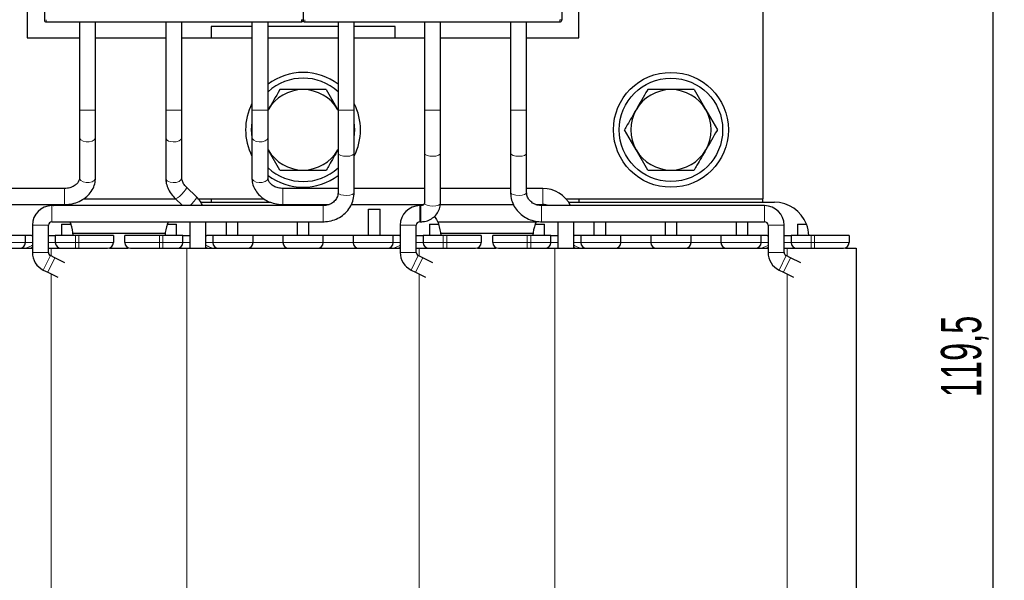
# Model space of a CAD drawing. Header units: millimetres. Extents: x 5 to 418, y 2 to 292.
# Tile 9 of 30: x 65 to 151, y 175 to 223. Entities that reach past the tile are written whole.
import ezdxf

# ---------------------------------------------------------------- set-up
doc = ezdxf.new("R2010")
doc.units = ezdxf.units.MM
doc.layers.add('SLD-0', color=7, linetype='Continuous')
doc.styles.add('SLDTEXTSTYLE0', font='TXT', dxfattribs={"width": 0.605})
doc.dimstyles.new('SLDDIMSTYLE0', dxfattribs={"dimtxt": 3.5, "dimasz": 3.302, "dimexe": 0, "dimexo": 0.0625, "dimgap": 0.875, "dimtad": 1, "dimrnd": 1e-09, "dimzin": 12, "dimdsep": 46, "dimtxsty": 'SLDTEXTSTYLE0', "dimsah": 1, "dimcen": 0.09, "dimadec": 0, "dimazin": 3, "dimtfac": 1, "dimtofl": 0, "dimtmove": 0, "dimatfit": 3, "dimfxl": 1, "dimfrac": 2, "dimtolj": 1, "dimtzin": 12, "dimarcsym": 0})

# ---------------------------------------------------------------- blocks, each defined once
blk = doc.blocks.new('_D_1')
at = {"layer": 'SLD-0'}
for p, q in [((111.138, 256.225), (150.638, 256.225)), ((149.638, 256.225), (149.638, 136.725)), ((139.638, 136.725), (150.638, 136.725))]:
    blk.add_line(p, q, dxfattribs=at)
for points in [[(149.638, 256.225), (149.13, 252.923), (150.146, 252.923)], [(149.638, 136.725), (150.146, 140.027), (149.13, 140.027)]]:
    blk.add_solid(points, dxfattribs=at)
at = {"layer": 'SLD-0', "insert": (145.126, 190.46), "char_height": 3.5, "attachment_point": 1, "rotation": 90, "style": 'SLDTEXTSTYLE0'}
blk.add_mtext('119,5', dxfattribs=at)

msp = doc.modelspace()

# ---------------------------------------------------------------- linework, layer by layer
at = {"color": 7, "linetype": 'Continuous', "lineweight": 25}
for p, q in [((129.638, 246.725), (129.638, 207.725)), ((67.138, 245.797), (67.138, 223.311)), ((89.638, 245.797), (89.638, 223.311)), ((112.138, 245.797), (112.138, 223.311)), ((65.638, 229.725), (65.638, 221.725)), ((113.638, 221.725), (113.638, 229.725)), ((67.288, 223.111), (89.488, 223.111)), ((70.188, 223.111), (70.188, 215.425)), ((71.588, 215.425), (71.588, 223.111)), ((77.688, 223.111), (77.688, 215.425)), ((79.088, 215.425), (79.088, 223.111)), ((81.638, 222.725), (81.638, 221.725)), ((85.188, 222.725), (81.638, 222.725)), ((85.188, 223.111), (85.188, 215.425)), ((86.588, 215.425), (86.588, 223.111)), ((92.688, 222.725), (86.588, 222.725)), ((89.788, 223.111), (111.988, 223.111)), ((92.688, 223.111), (92.688, 215.425)), ((94.088, 215.425), (94.088, 223.111)), ((97.638, 222.725), (94.088, 222.725)), ((97.638, 221.725), (97.638, 222.725)), ((100.188, 223.111), (100.188, 215.425)), ((101.588, 215.425), (101.588, 223.111)), ((107.688, 223.111), (107.688, 215.425)), ((109.088, 215.425), (109.088, 223.111)), ((65.638, 221.725), (70.188, 221.725)), ((71.588, 221.725), (77.688, 221.725)), ((79.088, 221.725), (85.188, 221.725)), ((86.588, 221.725), (92.688, 221.725)), ((94.088, 221.725), (100.188, 221.725)), ((101.588, 221.725), (107.688, 221.725)), ((109.088, 221.725), (113.638, 221.725)), ((89.638, 217.225), (87.617, 217.225)), ((91.659, 217.225), (89.638, 217.225)), ((91.659, 217.225), (92.669, 215.475)), ((121.638, 217.225), (119.617, 217.225)), ((123.659, 217.225), (121.638, 217.225)), ((123.659, 217.225), (124.669, 215.475)), ((70.188, 215.425), (70.188, 213.076)), ((71.588, 213.076), (71.588, 215.425)), ((77.688, 215.425), (77.688, 213.076)), ((79.088, 213.076), (79.088, 215.425)), ((85.188, 215.425), (85.188, 213.076)), ((86.588, 213.076), (86.588, 215.425)), ((92.688, 215.425), (92.688, 211.68)), ((94.088, 211.68), (94.088, 215.425)), ((100.188, 215.425), (100.188, 211.68)), ((101.588, 211.68), (101.588, 215.425)), ((107.688, 215.425), (107.688, 211.68)), ((109.088, 211.68), (109.088, 215.425)), ((124.669, 215.475), (125.679, 213.725)), ((94.138, 213.725), (94.088, 214.394)), ((94.088, 213.056), (94.138, 213.725)), ((118.607, 211.975), (117.597, 213.725)), ((70.188, 213.076), (70.188, 209.544)), ((71.588, 209.544), (71.588, 213.076)), ((77.688, 213.076), (77.688, 209.545)), ((79.088, 209.545), (79.088, 213.076)), ((85.188, 213.076), (85.188, 209.544)), ((86.588, 209.544), (86.588, 213.076)), ((87.617, 210.225), (86.607, 211.975)), ((92.688, 211.68), (92.688, 208.28)), ((94.088, 208.28), (94.088, 211.68)), ((100.188, 211.68), (100.188, 207.352)), ((101.588, 207.352), (101.588, 211.68)), ((107.688, 211.68), (107.688, 208.28)), ((109.088, 208.28), (109.088, 211.68)), ((119.617, 210.225), (118.607, 211.975)), ((87.617, 210.225), (89.638, 210.225)), ((89.638, 210.225), (91.659, 210.225)), ((119.617, 210.225), (121.638, 210.225)), ((121.638, 210.225), (123.659, 210.225)), ((70.188, 209.555), (70.188, 209.544)), ((68.888, 208.625), (50.488, 208.625)), ((80.361, 207.901), (79.488, 208.746)), ((92.688, 208.625), (87.888, 208.625)), ((100.188, 208.625), (94.088, 208.625)), ((107.688, 208.625), (101.588, 208.625)), ((110.488, 208.625), (109.088, 208.625)), ((70.546, 207.725), (78.53, 207.725)), ((78.514, 207.74), (79.15, 207.125)), ((80.509, 207.725), (86.232, 207.725)), ((80.743, 207.425), (86.831, 207.425)), ((81.638, 207.725), (81.638, 207.425)), ((100.188, 207.359), (100.188, 207.352)), ((112.5, 207.725), (129.638, 207.725)), ((112.733, 207.425), (130.64, 207.425)), ((113.638, 207.725), (113.638, 207.425)), ((129.638, 207.425), (129.638, 207.725)), ((50.488, 207.225), (68.888, 207.225)), ((91.388, 207.125), (67.788, 207.125)), ((87.888, 207.225), (91.912, 207.225)), ((93.833, 207.225), (100.131, 207.225)), ((95.338, 204.525), (95.338, 206.81)), ((95.338, 206.81), (96.338, 206.81)), ((96.338, 204.525), (96.338, 206.81)), ((99.717, 207.225), (99.91, 207.143)), ((99.888, 207.125), (99.788, 207.125)), ((101.577, 207.225), (107.942, 207.225)), ((109.894, 207.225), (110.488, 207.225)), ((129.788, 207.125), (110.388, 207.125)), ((67.788, 205.725), (91.388, 205.725)), ((69.343, 205.725), (69.434, 205.517)), ((69.343, 205.725), (77.933, 205.725)), ((77.842, 205.517), (77.933, 205.725)), ((79.788, 205.725), (79.788, 203.425)), ((81.188, 203.425), (81.188, 205.725)), ((82.938, 205.725), (82.938, 204.525)), ((83.938, 205.725), (83.938, 204.525)), ((89.138, 205.725), (89.138, 204.525)), ((90.138, 204.525), (90.138, 205.725)), ((99.788, 205.725), (99.888, 205.725)), ((101.343, 205.725), (109.933, 205.725)), ((109.842, 205.517), (109.965, 205.79)), ((110.388, 205.725), (129.788, 205.725)), ((111.788, 205.725), (111.788, 203.425)), ((113.188, 203.425), (113.188, 205.725)), ((114.938, 205.725), (114.938, 204.525)), ((115.938, 205.725), (115.938, 204.525)), ((121.138, 205.725), (121.138, 204.525)), ((122.138, 204.525), (122.138, 205.725)), ((127.338, 204.525), (127.338, 205.725)), ((128.338, 204.525), (128.338, 205.725)), ((66.088, 205.425), (66.088, 203.051)), ((67.488, 203.051), (67.488, 205.425)), ((68.638, 205.517), (68.638, 204.525)), ((68.638, 205.517), (69.434, 205.517)), ((69.625, 204.725), (77.651, 204.725)), ((77.842, 205.517), (78.638, 205.517)), ((78.638, 204.525), (78.638, 205.517)), ((98.088, 205.425), (98.088, 203.051)), ((99.488, 203.051), (99.488, 205.425)), ((100.638, 205.517), (100.638, 204.525)), ((100.638, 205.517), (101.434, 205.517)), ((101.625, 204.725), (109.651, 204.725)), ((109.842, 205.517), (110.638, 205.517)), ((110.638, 204.525), (110.638, 205.517)), ((130.088, 205.425), (130.088, 203.051)), ((131.488, 203.051), (131.488, 205.425)), ((132.638, 205.517), (132.638, 204.525)), ((132.638, 205.517), (133.434, 205.517)), ((65.488, 204.525), (61.988, 204.525)), ((65.488, 203.925), (65.488, 204.525)), ((66.022, 204.525), (65.488, 204.525)), ((66.022, 204.525), (66.088, 204.525)), ((67.488, 204.525), (67.554, 204.525)), ((67.554, 204.525), (68.088, 204.525)), ((68.088, 204.525), (68.088, 203.925)), ((69.838, 204.525), (68.088, 204.525)), ((70.138, 204.525), (69.838, 204.525)), ((73.138, 204.525), (70.138, 204.525)), ((73.138, 204.525), (73.138, 203.925)), ((74.138, 203.925), (74.138, 204.525)), ((77.138, 204.525), (74.138, 204.525)), ((77.438, 204.525), (77.138, 204.525)), ((79.188, 204.525), (77.438, 204.525)), ((79.188, 203.925), (79.188, 204.525)), ((79.188, 204.525), (79.722, 204.525)), ((79.722, 204.525), (79.788, 204.525)), ((81.188, 204.525), (81.254, 204.525)), ((81.788, 204.525), (81.254, 204.525)), ((81.788, 204.525), (81.788, 203.925)), ((85.288, 204.525), (81.788, 204.525)), ((85.288, 203.925), (85.288, 204.525)), ((87.888, 204.525), (85.288, 204.525)), ((87.888, 204.525), (87.888, 203.925)), ((91.388, 204.525), (87.888, 204.525)), ((91.388, 203.925), (91.388, 204.525)), ((93.988, 204.525), (91.388, 204.525)), ((93.988, 204.525), (93.988, 203.925)), ((97.488, 204.525), (93.988, 204.525)), ((97.488, 203.925), (97.488, 204.525)), ((98.022, 204.525), (97.488, 204.525)), ((98.022, 204.525), (98.088, 204.525)), ((99.488, 204.525), (99.554, 204.525)), ((99.554, 204.525), (100.088, 204.525)), ((100.088, 204.525), (100.088, 203.925)), ((101.838, 204.525), (100.088, 204.525)), ((102.138, 204.525), (101.838, 204.525)), ((105.138, 204.525), (102.138, 204.525)), ((105.138, 204.525), (105.138, 203.925)), ((106.138, 203.925), (106.138, 204.525)), ((109.138, 204.525), (106.138, 204.525)), ((109.438, 204.525), (109.138, 204.525)), ((111.188, 204.525), (109.438, 204.525)), ((111.188, 203.925), (111.188, 204.525)), ((111.188, 204.525), (111.722, 204.525)), ((111.722, 204.525), (111.788, 204.525)), ((113.188, 204.525), (113.254, 204.525)), ((113.788, 204.525), (113.254, 204.525)), ((113.788, 204.525), (113.788, 203.925)), ((117.288, 204.525), (113.788, 204.525)), ((117.288, 203.925), (117.288, 204.525)), ((119.888, 204.525), (117.288, 204.525)), ((119.888, 204.525), (119.888, 203.925)), ((123.388, 204.525), (119.888, 204.525)), ((123.388, 203.925), (123.388, 204.525)), ((125.988, 204.525), (123.388, 204.525)), ((125.988, 204.525), (125.988, 203.925)), ((129.488, 204.525), (125.988, 204.525)), ((129.488, 203.925), (129.488, 204.525)), ((130.022, 204.525), (129.488, 204.525)), ((130.022, 204.525), (130.088, 204.525)), ((131.488, 204.525), (131.554, 204.525)), ((131.554, 204.525), (132.088, 204.525)), ((132.088, 204.525), (132.088, 203.925)), ((133.838, 204.525), (132.088, 204.525)), ((134.138, 204.525), (133.838, 204.525)), ((137.138, 204.525), (134.138, 204.525)), ((137.138, 204.525), (137.138, 203.925)), ((47.538, 203.425), (66.088, 203.425)), ((67.488, 203.425), (67.738, 203.425)), ((67.738, 203.425), (69.838, 203.425)), ((69.838, 203.425), (70.138, 203.425)), ((72.814, 203.425), (73.638, 203.425)), ((73.638, 203.425), (74.407, 203.425)), ((77.138, 203.425), (77.438, 203.425)), ((77.438, 203.425), (79.538, 203.425)), ((79.538, 203.425), (98.088, 203.425)), ((99.488, 203.425), (99.738, 203.425)), ((99.738, 203.425), (101.838, 203.425)), ((101.838, 203.425), (102.138, 203.425)), ((104.814, 203.425), (105.638, 203.425)), ((105.638, 203.425), (106.407, 203.425)), ((109.138, 203.425), (109.438, 203.425)), ((109.438, 203.425), (111.538, 203.425)), ((111.538, 203.425), (130.088, 203.425)), ((131.488, 203.425), (131.738, 203.425)), ((131.738, 203.425), (133.838, 203.425)), ((133.838, 203.425), (134.138, 203.425)), ((136.814, 203.425), (137.738, 203.425)), ((137.738, 203.425), (137.738, 158.025)), ((68.045, 202.592), (67.657, 202.781)), ((68.929, 202.162), (68.045, 202.592)), ((100.045, 202.592), (99.657, 202.781)), ((100.929, 202.162), (100.045, 202.592)), ((132.045, 202.592), (131.657, 202.781)), ((132.929, 202.162), (132.045, 202.592)), ((67.044, 201.522), (67.433, 201.333)), ((67.433, 201.333), (68.297, 200.912)), ((99.044, 201.522), (99.433, 201.333)), ((99.433, 201.333), (100.297, 200.912)), ((131.044, 201.522), (131.433, 201.333)), ((131.433, 201.333), (132.297, 200.912))]:
    msp.add_line(p, q, dxfattribs=at)
at = {"color": 7, "linetype": 'Continuous', "lineweight": 18}
for p, q in [((67.288, 223.311), (67.288, 223.111)), ((89.488, 223.311), (89.488, 223.111)), ((89.638, 223.311), (89.488, 223.311)), ((89.788, 223.311), (89.788, 223.111)), ((111.988, 223.311), (111.988, 223.111)), ((112.138, 223.311), (111.988, 223.311)), ((70.188, 215.425), (71.588, 215.425)), ((77.688, 215.425), (78.074, 215.425)), ((78.074, 215.425), (79.088, 215.425)), ((85.188, 215.425), (85.82, 215.425)), ((85.82, 215.425), (86.588, 215.425)), ((92.688, 215.425), (94.088, 215.425)), ((100.188, 215.425), (101.588, 215.425)), ((107.688, 215.425), (109.088, 215.425)), ((68.888, 208.625), (68.888, 208.389)), ((68.888, 208.389), (68.888, 207.225)), ((87.888, 207.461), (87.888, 208.625)), ((110.488, 207.461), (110.488, 208.625)), ((87.888, 207.225), (87.888, 207.461)), ((110.488, 207.225), (110.488, 207.461)), ((67.788, 207.125), (67.788, 205.725)), ((91.388, 207.125), (91.388, 205.725)), ((99.788, 207.125), (99.788, 205.725)), ((99.888, 207.125), (99.888, 205.725)), ((110.388, 205.725), (110.388, 207.125)), ((129.788, 205.725), (129.788, 207.125)), ((66.088, 205.425), (67.488, 205.425)), ((98.088, 205.425), (99.488, 205.425)), ((130.088, 205.425), (131.488, 205.425)), ((61.988, 203.925), (65.488, 203.925)), ((66.088, 203.925), (65.488, 203.925)), ((68.088, 203.925), (67.488, 203.925)), ((68.088, 203.925), (69.838, 203.925)), ((69.838, 203.925), (69.838, 204.525)), ((69.838, 203.425), (69.838, 203.925)), ((69.838, 203.925), (70.138, 203.925)), ((70.138, 203.925), (70.138, 204.525)), ((70.138, 203.425), (70.138, 203.925)), ((70.138, 203.925), (73.138, 203.925)), ((74.138, 203.925), (77.138, 203.925)), ((77.138, 203.925), (77.138, 204.525)), ((77.138, 203.425), (77.138, 203.925)), ((77.138, 203.925), (77.438, 203.925)), ((77.438, 203.925), (77.438, 204.525)), ((77.438, 203.425), (77.438, 203.925)), ((77.438, 203.925), (79.188, 203.925)), ((79.788, 203.925), (79.188, 203.925)), ((81.788, 203.925), (81.188, 203.925)), ((81.788, 203.925), (85.288, 203.925)), ((87.888, 203.925), (85.288, 203.925)), ((87.888, 203.925), (91.388, 203.925)), ((93.988, 203.925), (91.388, 203.925)), ((93.988, 203.925), (97.488, 203.925)), ((98.088, 203.925), (97.488, 203.925)), ((100.088, 203.925), (99.488, 203.925)), ((100.088, 203.925), (101.838, 203.925)), ((101.838, 203.925), (101.838, 204.525)), ((101.838, 203.425), (101.838, 203.925)), ((101.838, 203.925), (102.138, 203.925)), ((102.138, 203.925), (102.138, 204.525)), ((102.138, 203.425), (102.138, 203.925)), ((102.138, 203.925), (105.138, 203.925)), ((106.138, 203.925), (109.138, 203.925)), ((109.138, 203.925), (109.138, 204.525)), ((109.138, 203.425), (109.138, 203.925)), ((109.138, 203.925), (109.438, 203.925)), ((109.438, 203.925), (109.438, 204.525)), ((109.438, 203.425), (109.438, 203.925)), ((109.438, 203.925), (111.188, 203.925)), ((111.788, 203.925), (111.188, 203.925)), ((113.788, 203.925), (113.188, 203.925)), ((113.788, 203.925), (117.288, 203.925)), ((119.888, 203.925), (117.288, 203.925)), ((119.888, 203.925), (123.388, 203.925)), ((125.988, 203.925), (123.388, 203.925)), ((125.988, 203.925), (129.488, 203.925)), ((130.088, 203.925), (129.488, 203.925)), ((132.088, 203.925), (131.488, 203.925)), ((132.088, 203.925), (133.838, 203.925)), ((133.838, 203.925), (133.838, 204.525)), ((133.838, 203.425), (133.838, 203.925)), ((133.838, 203.925), (134.138, 203.925)), ((134.138, 203.925), (134.138, 204.525)), ((134.138, 203.425), (134.138, 203.925)), ((134.138, 203.925), (137.138, 203.925)), ((66.088, 203.515), (65.968, 203.425)), ((66.088, 203.051), (67.488, 203.051)), ((67.738, 203.425), (67.738, 202.741)), ((79.538, 203.425), (79.538, 158.025)), ((81.309, 203.425), (81.188, 203.515)), ((98.088, 203.515), (97.968, 203.425)), ((98.088, 203.051), (99.488, 203.051)), ((99.738, 203.425), (99.738, 202.741)), ((111.538, 203.425), (111.538, 158.025)), ((113.309, 203.425), (113.188, 203.515)), ((130.088, 203.515), (129.968, 203.425)), ((130.088, 203.051), (131.488, 203.051)), ((131.738, 203.425), (131.738, 202.741)), ((67.044, 201.522), (67.657, 202.781)), ((67.433, 201.333), (68.045, 202.592)), ((99.044, 201.522), (99.657, 202.781)), ((99.433, 201.333), (100.045, 202.592)), ((131.044, 201.522), (131.657, 202.781)), ((131.433, 201.333), (132.045, 202.592)), ((67.738, 201.185), (67.738, 158.025)), ((99.738, 201.185), (99.738, 158.025)), ((131.738, 201.185), (131.738, 158.025))]:
    msp.add_line(p, q, dxfattribs=at)
at = {"color": 7, "linetype": 'Continuous', "lineweight": 25, "flags": 128}
for points in [[(85.188, 214.394), (85.138, 213.725), (85.188, 213.056)], [(67.717, 207.225), (67.943, 207.127), (67.947, 207.125)], [(101.068, 206.187), (101.239, 205.922), (101.434, 205.517)]]:
    msp.add_lwpolyline(points, dxfattribs=at)
at = {"color": 7, "linetype": 'Continuous', "lineweight": 18, "flags": 128}
for points in [[(70.188, 213.076), (70.205, 212.987), (70.315, 212.84), (70.512, 212.729), (70.767, 212.671), (71.04, 212.675), (71.29, 212.739), (71.479, 212.855), (71.577, 213.005), (71.588, 213.076)], [(78.074, 212.708), (78.337, 212.666), (78.608, 212.685), (78.846, 212.765), (79.013, 212.891), (79.086, 213.046), (79.088, 213.076)], [(85.188, 213.076), (85.218, 212.956), (85.348, 212.815), (85.559, 212.713), (85.82, 212.667)], [(85.82, 212.667), (86.092, 212.683), (86.333, 212.759), (86.506, 212.883), (86.585, 213.036), (86.588, 213.076)], [(92.688, 211.68), (92.69, 211.662), (92.761, 211.564), (92.928, 211.483), (93.165, 211.432), (93.436, 211.419), (93.7, 211.446), (93.916, 211.508), (94.052, 211.597), (94.088, 211.68)], [(100.188, 211.68), (100.19, 211.662), (100.261, 211.564), (100.428, 211.483), (100.665, 211.432), (100.936, 211.419), (101.2, 211.446), (101.416, 211.508), (101.552, 211.597), (101.588, 211.68)], [(107.688, 211.68), (107.689, 211.667), (107.756, 211.568), (107.919, 211.486), (108.154, 211.433), (108.424, 211.419), (108.689, 211.444), (108.908, 211.505), (109.048, 211.593), (109.088, 211.68)], [(70.188, 209.544), (70.205, 209.455), (70.315, 209.308), (70.512, 209.197), (70.767, 209.139), (71.04, 209.143), (71.29, 209.207), (71.479, 209.323), (71.577, 209.473), (71.588, 209.544)], [(78.074, 209.178), (78.337, 209.135), (78.608, 209.155), (78.846, 209.234), (79.013, 209.361), (79.086, 209.515), (79.088, 209.545)], [(85.188, 209.544), (85.218, 209.424), (85.348, 209.283), (85.559, 209.181), (85.82, 209.135)], [(85.82, 209.135), (86.092, 209.151), (86.333, 209.227), (86.506, 209.351), (86.585, 209.504), (86.588, 209.544)], [(78.722, 207.802), (78.901, 207.937), (79.096, 208.119), (79.276, 208.319), (79.415, 208.508), (79.491, 208.657), (79.492, 208.742), (79.488, 208.746)], [(92.688, 208.28), (92.69, 208.262), (92.761, 208.163), (92.928, 208.082), (93.165, 208.031), (93.436, 208.018), (93.7, 208.045), (93.916, 208.108), (94.052, 208.196), (94.088, 208.28)], [(107.688, 208.28), (107.689, 208.266), (107.756, 208.167), (107.919, 208.085), (108.154, 208.033), (108.424, 208.018), (108.689, 208.043), (108.908, 208.104), (109.048, 208.192), (109.088, 208.28)], [(78.515, 207.74), (78.585, 207.735), (78.722, 207.802)], [(79.812, 207.125), (79.969, 207.274), (80.149, 207.474), (80.288, 207.663), (80.364, 207.812), (80.365, 207.897), (80.361, 207.901)], [(100.188, 207.352), (100.19, 207.334), (100.261, 207.236), (100.428, 207.155), (100.665, 207.104), (100.936, 207.091), (101.2, 207.118), (101.416, 207.18), (101.552, 207.269), (101.588, 207.352)]]:
    msp.add_lwpolyline(points, dxfattribs=at)
at = {"color": 7, "linetype": 'Continuous', "lineweight": 25}
for radius in [5, 4.5]:
    msp.add_circle((121.638, 213.725), radius, dxfattribs=at)
for centre, radius, start, end in [((67.288, 223.261), 0.15, 179.99989, 270), ((89.488, 223.261), 0.15, 270, 0.00011), ((89.788, 223.261), 0.15, 179.99989, 270), ((111.988, 223.261), 0.15, 270, 0.00011), ((89.638, 213.725), 5, 52.4105, 127.5895), ((89.638, 213.725), 4.5, 47.32977, 132.67023), ((89.638, 213.725), 3.5, 90, 150), ((89.638, 213.725), 3.5, 30, 90), ((121.638, 213.725), 3.5, 90, 150), ((121.638, 213.725), 3.5, 30, 90), ((89.638, 213.725), 5, 152.87325, 180), ((89.638, 213.725), 5, 332.87325, 27.12675), ((121.638, 213.725), 3.5, 150, 210), ((121.638, 213.725), 3.5, 330, 30), ((89.638, 213.725), 5, 180, 207.12675), ((89.638, 213.725), 3.5, 210, 270), ((89.638, 213.725), 3.5, 270, 330), ((121.638, 213.725), 3.5, 210, 270), ((121.638, 213.725), 3.5, 270, 330), ((89.638, 213.725), 4.5, 227.32977, 312.67023), ((89.638, 213.725), 5, 232.4105, 307.5895), ((110.488, 205.925), 2.7, 26.3878, 90), ((130.64, 204.425), 3, 21.35236, 90), ((67.788, 205.425), 1.7, 90, 180), ((99.788, 205.425), 1.7, 90, 180), ((110.488, 205.925), 1.3, 67.38014, 90), ((129.788, 205.425), 1.7, 0, 90), ((67.788, 205.425), 0.3, 90, 180), ((99.788, 205.425), 0.3, 90, 180), ((129.788, 205.425), 0.3, 0, 90), ((66.64, 204.425), 3, 1.91021, 21.35236), ((80.636, 204.425), 3, 158.64764, 178.08979), ((98.64, 204.425), 3, 1.91021, 21.35236), ((112.636, 204.425), 3, 158.64764, 178.08979), ((130.64, 204.425), 3, 1.91021, 21.35236), ((64.988, 203.925), 0.5, 270, 0), ((68.588, 203.925), 0.5, 180, 270), ((72.638, 203.925), 0.5, 270, 0), ((74.638, 203.925), 0.5, 180, 270), ((78.688, 203.925), 0.5, 270, 0), ((82.288, 203.925), 0.5, 180, 270), ((84.788, 203.925), 0.5, 270, 0), ((88.388, 203.925), 0.5, 180, 270), ((90.888, 203.925), 0.5, 270, 0), ((94.488, 203.925), 0.5, 180, 270), ((96.988, 203.925), 0.5, 270, 0), ((100.588, 203.925), 0.5, 180, 270), ((104.638, 203.925), 0.5, 270, 0), ((106.638, 203.925), 0.5, 180, 270), ((110.688, 203.925), 0.5, 270, 0), ((114.288, 203.925), 0.5, 180, 270), ((116.788, 203.925), 0.5, 270, 0), ((120.388, 203.925), 0.5, 180, 270), ((122.888, 203.925), 0.5, 270, 0), ((126.488, 203.925), 0.5, 180, 270), ((128.988, 203.925), 0.5, 270, 0), ((132.588, 203.925), 0.5, 180, 270), ((136.638, 203.925), 0.5, 270, 0), ((67.788, 203.051), 1.7, 180, 244.0577), ((67.788, 203.051), 0.3, 180, 244.0577), ((99.788, 203.051), 1.7, 180, 244.0577), ((99.788, 203.051), 0.3, 180, 244.0577), ((131.788, 203.051), 1.7, 180, 244.0577), ((131.788, 203.051), 0.3, 180, 244.0577)]:
    msp.add_arc(centre, radius, start, end, dxfattribs=at)
at = {"color": 7, "linetype": 'Continuous', "lineweight": 18}
for centre in [(78.13, 213.153), (78.13, 209.623)]:
    msp.add_arc(centre, 0.449, 189.96753, 262.81049, dxfattribs=at)
at = {"color": 7, "linetype": 'Continuous', "lineweight": 25}
for points, knots in [([(67.138, 223.311), (67.138, 223.305), (67.138, 223.292), (67.138, 223.278), (67.138, 223.27), (67.138, 223.263), (67.138, 223.262), (67.138, 223.261)], [0, 0, 0, 0, 0.249173, 0.498991, 0.624116, 0.746059, 1, 1, 1, 1]), ([(89.638, 223.311), (89.638, 223.305), (89.638, 223.292), (89.638, 223.278), (89.638, 223.27), (89.638, 223.263), (89.638, 223.262), (89.638, 223.261)], [0, 0, 0, 0, 0.249173, 0.498991, 0.624116, 0.746059, 1, 1, 1, 1]), ([(89.638, 223.311), (89.638, 223.305), (89.638, 223.292), (89.638, 223.275), (89.638, 223.264), (89.638, 223.262), (89.638, 223.261)], [0, 0, 0, 0, 0.249999, 0.499998, 0.749999, 1, 1, 1, 1]), ([(112.138, 223.311), (112.138, 223.305), (112.138, 223.292), (112.138, 223.275), (112.138, 223.264), (112.138, 223.262), (112.138, 223.261)], [0, 0, 0, 0, 0.249999, 0.499998, 0.749999, 1, 1, 1, 1]), ([(87.617, 217.225), (87.607, 217.207), (87.274, 216.63), (86.935, 216.044), (86.607, 215.475)], [0, 0, 0, 0, 0.031118, 1, 1, 1, 1]), ([(119.617, 217.225), (119.607, 217.207), (119.274, 216.63), (118.935, 216.044), (118.607, 215.475)], [0, 0, 0, 0, 0.031118, 1, 1, 1, 1]), ([(118.607, 215.475), (118.351, 215.032), (118.012, 214.445), (117.679, 213.867), (117.597, 213.725)], [0, 0, 0, 0, 0.754038, 1, 1, 1, 1]), ([(125.679, 213.725), (125.669, 213.707), (125.336, 213.13), (124.997, 212.544), (124.669, 211.975)], [0, 0, 0, 0, 0.031118, 1, 1, 1, 1]), ([(92.669, 211.975), (92.413, 211.532), (92.075, 210.945), (91.741, 210.367), (91.659, 210.225)], [0, 0, 0, 0, 0.754038, 1, 1, 1, 1]), ([(124.669, 211.975), (124.413, 211.532), (124.075, 210.945), (123.741, 210.367), (123.659, 210.225)], [0, 0, 0, 0, 0.754038, 1, 1, 1, 1]), ([(70.188, 209.544), (70.186, 209.508), (70.18, 209.39), (70.102, 209.19), (69.888, 208.941), (69.557, 208.741), (69.198, 208.638), (68.97, 208.629), (68.888, 208.625)], [0, 0, 0, 0, 0.089756, 0.296812, 0.487242, 0.690752, 0.888311, 1, 1, 1, 1]), ([(68.888, 207.225), (69.009, 207.229), (69.345, 207.241), (69.884, 207.365), (70.46, 207.628), (70.95, 208.007), (71.318, 208.48), (71.547, 209.005), (71.575, 209.37), (71.588, 209.544)], [0, 0, 0, 0, 0.087796, 0.242423, 0.398075, 0.553977, 0.708858, 0.861046, 1, 1, 1, 1]), ([(77.688, 209.545), (77.694, 209.43), (77.708, 209.132), (77.855, 208.655), (78.127, 208.156), (78.39, 207.874), (78.514, 207.74)], [0, 0, 0, 0, 0.176941, 0.456863, 0.741222, 1, 1, 1, 1]), ([(79.488, 208.746), (79.443, 208.793), (79.306, 208.935), (79.15, 209.197), (79.092, 209.418), (79.089, 209.522), (79.088, 209.545)], [0, 0, 0, 0, 0.1746, 0.535622, 0.898062, 1, 1, 1, 1]), ([(85.188, 209.544), (85.194, 209.426), (85.21, 209.128), (85.364, 208.664), (85.663, 208.19), (86.081, 207.79), (86.597, 207.481), (87.179, 207.285), (87.622, 207.228), (87.856, 207.225), (87.888, 207.225)], [0, 0, 0, 0, 0.093838, 0.238572, 0.383362, 0.52995, 0.679145, 0.830657, 0.976975, 1, 1, 1, 1]), ([(87.888, 208.625), (87.82, 208.628), (87.61, 208.635), (87.27, 208.721), (86.932, 208.907), (86.703, 209.146), (86.601, 209.363), (86.592, 209.493), (86.588, 209.544)], [0, 0, 0, 0, 0.092083, 0.285506, 0.47855, 0.672057, 0.871465, 1, 1, 1, 1]), ([(91.388, 205.725), (91.513, 205.73), (91.851, 205.743), (92.389, 205.883), (92.957, 206.171), (93.439, 206.581), (93.803, 207.086), (94.042, 207.663), (94.073, 208.073), (94.088, 208.28)], [0, 0, 0, 0, 0.089472, 0.241128, 0.393177, 0.545045, 0.696335, 0.846717, 1, 1, 1, 1]), ([(92.688, 208.28), (92.686, 208.228), (92.677, 208.046), (92.566, 207.743), (92.295, 207.422), (91.925, 207.206), (91.604, 207.131), (91.428, 207.126), (91.388, 207.125)], [0, 0, 0, 0, 0.090054, 0.313747, 0.53415, 0.747592, 0.943129, 1, 1, 1, 1]), ([(107.688, 208.28), (107.694, 208.156), (107.708, 207.833), (107.858, 207.325), (108.159, 206.796), (108.583, 206.348), (109.105, 206.005), (109.689, 205.789), (110.129, 205.728), (110.359, 205.725), (110.388, 205.725)], [0, 0, 0, 0, 0.091635, 0.239655, 0.387745, 0.536229, 0.685465, 0.835574, 0.979294, 1, 1, 1, 1]), ([(110.388, 207.125), (110.324, 207.128), (110.117, 207.136), (109.778, 207.238), (109.432, 207.468), (109.192, 207.781), (109.097, 208.066), (109.09, 208.234), (109.088, 208.28)], [0, 0, 0, 0, 0.09137, 0.295854, 0.501128, 0.708538, 0.921077, 1, 1, 1, 1]), ([(80.899, 207.125), (80.842, 207.248), (80.707, 207.538), (80.488, 207.768), (80.361, 207.901)], [0, 0, 0, 0, 0.423245, 1, 1, 1, 1]), ([(99.888, 205.725), (99.997, 205.731), (100.276, 205.746), (100.706, 205.899), (101.122, 206.195), (101.424, 206.601), (101.57, 207.006), (101.583, 207.261), (101.588, 207.352)], [0, 0, 0, 0, 0.12409, 0.316547, 0.510021, 0.702807, 0.893637, 1, 1, 1, 1]), ([(100.188, 207.352), (100.187, 207.341), (100.185, 207.306), (100.16, 207.249), (100.094, 207.183), (100.011, 207.142), (99.939, 207.126), (99.898, 207.125), (99.888, 207.125)], [0, 0, 0, 0, 0.1378625, 0.4226106, 0.6260575, 0.7942507, 0.9492423, 1, 1, 1, 1]), ([(68.588, 203.425), (68.605, 203.425), (68.631, 203.425), (68.786, 203.425), (68.948, 203.425), (69.147, 203.425), (69.438, 203.425), (69.681, 203.425), (69.838, 203.425)], [0, 0, 0, 0, 0.239443, 0.369858, 0.5, 0.630416, 0.760557, 1, 1, 1, 1]), ([(70.138, 203.425), (70.452, 203.425), (70.938, 203.425), (71.521, 203.425), (71.918, 203.425), (72.241, 203.425), (72.553, 203.425), (72.604, 203.425), (72.638, 203.425)], [0, 0, 0, 0, 0.239443, 0.36979, 0.5, 0.630347, 0.760557, 1, 1, 1, 1]), ([(74.638, 203.425), (74.672, 203.425), (74.723, 203.425), (75.035, 203.425), (75.358, 203.425), (75.756, 203.425), (76.338, 203.425), (76.824, 203.425), (77.138, 203.425)], [0, 0, 0, 0, 0.239443, 0.36979, 0.5, 0.630347, 0.760557, 1, 1, 1, 1]), ([(77.438, 203.425), (77.595, 203.425), (77.838, 203.425), (78.129, 203.425), (78.328, 203.425), (78.49, 203.425), (78.645, 203.425), (78.671, 203.425), (78.688, 203.425)], [0, 0, 0, 0, 0.239443, 0.369858, 0.5, 0.630416, 0.760557, 1, 1, 1, 1]), ([(82.288, 203.425), (82.305, 203.425), (82.331, 203.425), (82.486, 203.425), (82.648, 203.425), (82.847, 203.425), (83.138, 203.425), (83.538, 203.425), (83.938, 203.425), (84.229, 203.425), (84.428, 203.425), (84.59, 203.425), (84.745, 203.425), (84.771, 203.425), (84.788, 203.425)], [0, 0, 0, 0, 0.119721, 0.184929, 0.25, 0.315208, 0.380279, 0.5, 0.619721, 0.684929, 0.75, 0.815208, 0.880279, 1, 1, 1, 1]), ([(88.388, 203.425), (88.405, 203.425), (88.431, 203.425), (88.586, 203.425), (88.748, 203.425), (88.947, 203.425), (89.238, 203.425), (89.638, 203.425), (90.038, 203.425), (90.329, 203.425), (90.528, 203.425), (90.69, 203.425), (90.845, 203.425), (90.871, 203.425), (90.888, 203.425)], [0, 0, 0, 0, 0.119721, 0.184929, 0.25, 0.315208, 0.380279, 0.5, 0.619721, 0.684929, 0.75, 0.815208, 0.880279, 1, 1, 1, 1]), ([(94.488, 203.425), (94.505, 203.425), (94.531, 203.425), (94.686, 203.425), (94.848, 203.425), (95.047, 203.425), (95.338, 203.425), (95.738, 203.425), (96.138, 203.425), (96.429, 203.425), (96.628, 203.425), (96.79, 203.425), (96.945, 203.425), (96.971, 203.425), (96.988, 203.425)], [0, 0, 0, 0, 0.119721, 0.184929, 0.25, 0.315208, 0.380279, 0.5, 0.619721, 0.684929, 0.75, 0.815208, 0.880279, 1, 1, 1, 1]), ([(100.588, 203.425), (100.605, 203.425), (100.631, 203.425), (100.786, 203.425), (100.948, 203.425), (101.147, 203.425), (101.438, 203.425), (101.681, 203.425), (101.838, 203.425)], [0, 0, 0, 0, 0.239443, 0.369858, 0.5, 0.630416, 0.760557, 1, 1, 1, 1]), ([(102.138, 203.425), (102.452, 203.425), (102.938, 203.425), (103.521, 203.425), (103.918, 203.425), (104.241, 203.425), (104.553, 203.425), (104.604, 203.425), (104.638, 203.425)], [0, 0, 0, 0, 0.239443, 0.36979, 0.5, 0.630347, 0.760557, 1, 1, 1, 1]), ([(106.638, 203.425), (106.672, 203.425), (106.723, 203.425), (107.035, 203.425), (107.358, 203.425), (107.756, 203.425), (108.338, 203.425), (108.824, 203.425), (109.138, 203.425)], [0, 0, 0, 0, 0.239443, 0.36979, 0.5, 0.630347, 0.760557, 1, 1, 1, 1]), ([(109.438, 203.425), (109.595, 203.425), (109.838, 203.425), (110.129, 203.425), (110.328, 203.425), (110.49, 203.425), (110.645, 203.425), (110.671, 203.425), (110.688, 203.425)], [0, 0, 0, 0, 0.239443, 0.369858, 0.5, 0.630416, 0.760557, 1, 1, 1, 1]), ([(114.288, 203.425), (114.305, 203.425), (114.331, 203.425), (114.486, 203.425), (114.648, 203.425), (114.847, 203.425), (115.138, 203.425), (115.538, 203.425), (115.938, 203.425), (116.229, 203.425), (116.428, 203.425), (116.59, 203.425), (116.745, 203.425), (116.771, 203.425), (116.788, 203.425)], [0, 0, 0, 0, 0.119721, 0.184929, 0.25, 0.315208, 0.380279, 0.5, 0.619721, 0.684929, 0.75, 0.815208, 0.880279, 1, 1, 1, 1]), ([(120.388, 203.425), (120.405, 203.425), (120.431, 203.425), (120.586, 203.425), (120.748, 203.425), (120.947, 203.425), (121.238, 203.425), (121.638, 203.425), (122.038, 203.425), (122.329, 203.425), (122.528, 203.425), (122.69, 203.425), (122.845, 203.425), (122.871, 203.425), (122.888, 203.425)], [0, 0, 0, 0, 0.119721, 0.184929, 0.25, 0.315208, 0.380279, 0.5, 0.619721, 0.684929, 0.75, 0.815208, 0.880279, 1, 1, 1, 1]), ([(126.488, 203.425), (126.505, 203.425), (126.531, 203.425), (126.686, 203.425), (126.848, 203.425), (127.047, 203.425), (127.338, 203.425), (127.738, 203.425), (128.138, 203.425), (128.429, 203.425), (128.628, 203.425), (128.79, 203.425), (128.945, 203.425), (128.971, 203.425), (128.988, 203.425)], [0, 0, 0, 0, 0.119721, 0.184929, 0.25, 0.315208, 0.380279, 0.5, 0.619721, 0.684929, 0.75, 0.815208, 0.880279, 1, 1, 1, 1]), ([(132.588, 203.425), (132.605, 203.425), (132.631, 203.425), (132.786, 203.425), (132.948, 203.425), (133.147, 203.425), (133.438, 203.425), (133.681, 203.425), (133.838, 203.425)], [0, 0, 0, 0, 0.239443, 0.369858, 0.5, 0.630416, 0.760557, 1, 1, 1, 1]), ([(134.138, 203.425), (134.452, 203.425), (134.938, 203.425), (135.521, 203.425), (135.918, 203.425), (136.241, 203.425), (136.553, 203.425), (136.604, 203.425), (136.638, 203.425)], [0, 0, 0, 0, 0.239443, 0.36979, 0.5, 0.630347, 0.760557, 1, 1, 1, 1])]:
    msp.add_open_spline(points, degree=3, knots=knots, dxfattribs=at)
at = {"color": 7, "linetype": 'Continuous', "lineweight": 18}
for points, knots in [([(65.3, 203.425), (65.394, 203.433), (65.595, 203.45), (65.832, 203.541), (65.998, 203.619), (66.065, 203.657), (66.088, 203.67)], [0, 0, 0, 0, 0.339914, 0.723543, 0.904871, 1, 1, 1, 1]), ([(81.188, 203.687), (81.256, 203.644), (81.414, 203.544), (81.682, 203.452), (81.882, 203.434), (81.977, 203.425)], [0, 0, 0, 0, 0.282985, 0.663134, 1, 1, 1, 1]), ([(97.3, 203.425), (97.394, 203.433), (97.595, 203.45), (97.832, 203.541), (97.998, 203.619), (98.065, 203.657), (98.088, 203.67)], [0, 0, 0, 0, 0.339914, 0.723543, 0.904871, 1, 1, 1, 1]), ([(113.188, 203.687), (113.256, 203.644), (113.414, 203.544), (113.682, 203.452), (113.882, 203.434), (113.977, 203.425)], [0, 0, 0, 0, 0.2829852, 0.6631341, 1, 1, 1, 1]), ([(129.3, 203.425), (129.394, 203.433), (129.595, 203.45), (129.832, 203.541), (129.998, 203.619), (130.065, 203.657), (130.088, 203.67)], [0, 0, 0, 0, 0.339914, 0.723543, 0.904871, 1, 1, 1, 1])]:
    msp.add_open_spline(points, degree=3, knots=knots, dxfattribs=at)

# ---------------------------------------------------------------- dimensions: what is measured, and where the dimension line sits
at = {"layer": 'SLD-0'}
dim = msp.add_linear_dim(base=(149.638, 136.725), p1=(111.138, 256.225), p2=(139.638, 136.725), angle=90, dimstyle='SLDDIMSTYLE0', dxfattribs=at)
dim.commit()
dim.dimension.update_dxf_attribs({"geometry": '_D_1', "text_midpoint": (149.638, 196.475), "dimtype": 160})

doc.saveas('drawing.dxf')
